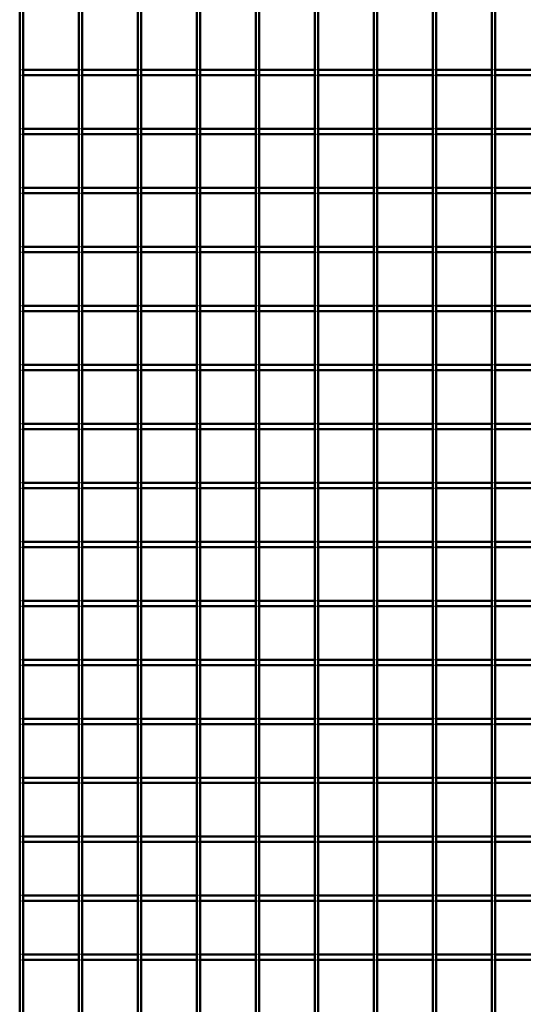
# Model space of a CAD drawing. Header units: millimetres. Extents: x -930 to 616, y -500 to 916.
# Tile 3 of 10: x -451 to -166, y -127 to 430. Entities that reach past the tile are written whole.
import ezdxf

# ---------------------------------------------------------------- set-up
doc = ezdxf.new("R2010")
doc.units = ezdxf.units.MM
doc.linetypes.add('Dashed', pattern=[2, 1, -1])
doc.layers.add('AM_0', color=7, linetype='Continuous', lineweight=50)
doc.layers.add('AM_9', color=6, linetype='Dashed', lineweight=25)

# ---------------------------------------------------------------- blocks, each defined once
blk = doc.blocks.new('5_LP330333P350110001100VERTICALC3_0_in_LPP33033311110010003500_4')
at = {"layer": 'AM_0'}
for p, q in [((-450.955, -497), (-450.955, 497)), ((-448.955, -497), (-448.955, 497))]:
    blk.add_line(p, q, dxfattribs=at)
blk = doc.blocks.new('6_LP330333P350110001100VERTICALC4_0_in_LPP33033311110010003500_4')
at = {"layer": 'AM_0'}
for p, q in [((-417.625, -497), (-417.625, 497)), ((-415.625, -497), (-415.625, 497))]:
    blk.add_line(p, q, dxfattribs=at)
blk = doc.blocks.new('7_LP330333P350110001100VERTICALC5_0_in_LPP33033311110010003500_4')
at = {"layer": 'AM_0'}
for p, q in [((-384.295, -497), (-384.295, 497)), ((-382.295, -497), (-382.295, 497))]:
    blk.add_line(p, q, dxfattribs=at)
blk = doc.blocks.new('8_LP330333P350110001100VERTICALC6_0_in_LPP33033311110010003500_4')
at = {"layer": 'AM_0'}
for p, q in [((-350.965, -497), (-350.965, 497)), ((-348.965, -497), (-348.965, 497))]:
    blk.add_line(p, q, dxfattribs=at)
blk = doc.blocks.new('9_LP330333P350110001100VERTICALC7_0_in_LPP33033311110010003500_4')
at = {"layer": 'AM_0'}
for p, q in [((-317.635, -497), (-317.635, 497)), ((-315.635, -497), (-315.635, 497))]:
    blk.add_line(p, q, dxfattribs=at)
blk = doc.blocks.new('10_LP330333P350110001100VERTICALC8_0_in_LPP33033311110010003500_4')
at = {"layer": 'AM_0'}
for p, q in [((-284.305, -497), (-284.305, 497)), ((-282.305, -497), (-282.305, 497))]:
    blk.add_line(p, q, dxfattribs=at)
blk = doc.blocks.new('11_LP330333P350110001100VERTICALC9_0_in_LPP33033311110010003500_4')
at = {"layer": 'AM_0'}
for p, q in [((-250.975, -497), (-250.975, 497)), ((-248.975, -497), (-248.975, 497))]:
    blk.add_line(p, q, dxfattribs=at)
blk = doc.blocks.new('12_mdtfee8tcwp4aj1ui6pcby5hm________0_in_LPP33033311110010003500_4')
at = {"layer": 'AM_0'}
for p, q in [((-217.645, -497), (-217.645, 497)), ((-215.645, -497), (-215.645, 497))]:
    blk.add_line(p, q, dxfattribs=at)
blk = doc.blocks.new('13_wg6cojubxpy1e3s82p82qddwh________0_in_LPP33033311110010003500_4')
at = {"layer": 'AM_0'}
for p, q in [((-184.315, -497), (-184.315, 497)), ((-182.315, -497), (-182.315, 497))]:
    blk.add_line(p, q, dxfattribs=at)
blk = doc.blocks.new('47_6xgo5b0p7tx74a3s879sp1ezl________0_in_LPP33033311110010003500_4')
at = {"layer": 'AM_0'}
for p, q in [((-417.625, -98.49), (-448.955, -98.49)), ((-448.955, -101.49), (-448.955, -98.49)), ((-417.625, -98.49), (-417.625, -101.49)), ((-415.625, -101.49), (-415.625, -98.49)), ((-384.295, -98.49), (-415.625, -98.49)), ((-384.295, -98.49), (-384.295, -101.49)), ((-350.965, -98.49), (-382.295, -98.49)), ((-382.295, -101.49), (-382.295, -98.49)), ((-350.965, -98.49), (-350.965, -101.49)), ((-348.965, -101.49), (-348.965, -98.49)), ((-317.635, -98.49), (-348.965, -98.49)), ((-317.635, -98.49), (-317.635, -101.49)), ((-284.305, -98.49), (-315.635, -98.49)), ((-315.635, -101.49), (-315.635, -98.49)), ((-284.305, -98.49), (-284.305, -101.49)), ((-282.305, -101.49), (-282.305, -98.49)), ((-250.975, -98.49), (-282.305, -98.49)), ((-250.975, -98.49), (-250.975, -101.49)), ((-217.645, -98.49), (-248.975, -98.49)), ((-248.975, -101.49), (-248.975, -98.49)), ((-217.645, -98.49), (-217.645, -101.49)), ((-215.645, -101.49), (-215.645, -98.49)), ((-184.315, -98.49), (-215.645, -98.49)), ((-184.315, -98.49), (-184.315, -101.49)), ((-150.985, -98.49), (-182.315, -98.49)), ((-182.315, -101.49), (-182.315, -98.49)), ((-417.625, -101.49), (-448.955, -101.49)), ((-384.295, -101.49), (-415.625, -101.49)), ((-350.965, -101.49), (-382.295, -101.49)), ((-317.635, -101.49), (-348.965, -101.49)), ((-284.305, -101.49), (-315.635, -101.49)), ((-250.975, -101.49), (-282.305, -101.49)), ((-217.645, -101.49), (-248.975, -101.49)), ((-184.315, -101.49), (-215.645, -101.49)), ((-150.985, -101.49), (-182.315, -101.49))]:
    blk.add_line(p, q, dxfattribs=at)
at = {"layer": 'AM_9'}
for p, q in [((-448.955, -98.49), (-450.955, -98.49)), ((-415.625, -98.49), (-417.625, -98.49)), ((-382.295, -98.49), (-384.295, -98.49)), ((-348.965, -98.49), (-350.965, -98.49)), ((-315.635, -98.49), (-317.635, -98.49)), ((-282.305, -98.49), (-284.305, -98.49)), ((-248.975, -98.49), (-250.975, -98.49)), ((-215.645, -98.49), (-217.645, -98.49)), ((-182.315, -98.49), (-184.315, -98.49)), ((-450.955, -101.49), (-448.955, -101.49)), ((-417.625, -101.49), (-415.625, -101.49)), ((-384.295, -101.49), (-382.295, -101.49)), ((-350.965, -101.49), (-348.965, -101.49)), ((-317.635, -101.49), (-315.635, -101.49)), ((-284.305, -101.49), (-282.305, -101.49)), ((-250.975, -101.49), (-248.975, -101.49)), ((-217.645, -101.49), (-215.645, -101.49)), ((-184.315, -101.49), (-182.315, -101.49))]:
    blk.add_line(p, q, dxfattribs=at)
blk = doc.blocks.new('48_4e93ptihljk69lw3g3w60a0gb________0_in_LPP33033311110010003500_4')
at = {"layer": 'AM_0'}
for p, q in [((-417.625, -65.16), (-448.955, -65.16)), ((-448.955, -68.16), (-448.955, -65.16)), ((-417.625, -65.16), (-417.625, -68.16)), ((-415.625, -68.16), (-415.625, -65.16)), ((-384.295, -65.16), (-415.625, -65.16)), ((-384.295, -65.16), (-384.295, -68.16)), ((-350.965, -65.16), (-382.295, -65.16)), ((-382.295, -68.16), (-382.295, -65.16)), ((-350.965, -65.16), (-350.965, -68.16)), ((-348.965, -68.16), (-348.965, -65.16)), ((-317.635, -65.16), (-348.965, -65.16)), ((-317.635, -65.16), (-317.635, -68.16)), ((-284.305, -65.16), (-315.635, -65.16)), ((-315.635, -68.16), (-315.635, -65.16)), ((-284.305, -65.16), (-284.305, -68.16)), ((-282.305, -68.16), (-282.305, -65.16)), ((-250.975, -65.16), (-282.305, -65.16)), ((-250.975, -65.16), (-250.975, -68.16)), ((-217.645, -65.16), (-248.975, -65.16)), ((-248.975, -68.16), (-248.975, -65.16)), ((-217.645, -65.16), (-217.645, -68.16)), ((-215.645, -68.16), (-215.645, -65.16)), ((-184.315, -65.16), (-215.645, -65.16)), ((-184.315, -65.16), (-184.315, -68.16)), ((-150.985, -65.16), (-182.315, -65.16)), ((-182.315, -68.16), (-182.315, -65.16)), ((-417.625, -68.16), (-448.955, -68.16)), ((-384.295, -68.16), (-415.625, -68.16)), ((-350.965, -68.16), (-382.295, -68.16)), ((-317.635, -68.16), (-348.965, -68.16)), ((-284.305, -68.16), (-315.635, -68.16)), ((-250.975, -68.16), (-282.305, -68.16)), ((-217.645, -68.16), (-248.975, -68.16)), ((-184.315, -68.16), (-215.645, -68.16)), ((-150.985, -68.16), (-182.315, -68.16))]:
    blk.add_line(p, q, dxfattribs=at)
at = {"layer": 'AM_9'}
for p, q in [((-448.955, -65.16), (-450.955, -65.16)), ((-415.625, -65.16), (-417.625, -65.16)), ((-382.295, -65.16), (-384.295, -65.16)), ((-348.965, -65.16), (-350.965, -65.16)), ((-315.635, -65.16), (-317.635, -65.16)), ((-282.305, -65.16), (-284.305, -65.16)), ((-248.975, -65.16), (-250.975, -65.16)), ((-215.645, -65.16), (-217.645, -65.16)), ((-182.315, -65.16), (-184.315, -65.16)), ((-450.955, -68.16), (-448.955, -68.16)), ((-417.625, -68.16), (-415.625, -68.16)), ((-384.295, -68.16), (-382.295, -68.16)), ((-350.965, -68.16), (-348.965, -68.16)), ((-317.635, -68.16), (-315.635, -68.16)), ((-284.305, -68.16), (-282.305, -68.16)), ((-250.975, -68.16), (-248.975, -68.16)), ((-217.645, -68.16), (-215.645, -68.16)), ((-184.315, -68.16), (-182.315, -68.16))]:
    blk.add_line(p, q, dxfattribs=at)
blk = doc.blocks.new('49_vfhm6v2y9k0a40ujb7hynr4hs________0_in_LPP33033311110010003500_4')
at = {"layer": 'AM_0'}
for p, q in [((-417.625, -31.83), (-448.955, -31.83)), ((-448.955, -34.83), (-448.955, -31.83)), ((-417.625, -31.83), (-417.625, -34.83)), ((-415.625, -34.83), (-415.625, -31.83)), ((-384.295, -31.83), (-415.625, -31.83)), ((-384.295, -31.83), (-384.295, -34.83)), ((-350.965, -31.83), (-382.295, -31.83)), ((-382.295, -34.83), (-382.295, -31.83)), ((-350.965, -31.83), (-350.965, -34.83)), ((-348.965, -34.83), (-348.965, -31.83)), ((-317.635, -31.83), (-348.965, -31.83)), ((-317.635, -31.83), (-317.635, -34.83)), ((-284.305, -31.83), (-315.635, -31.83)), ((-315.635, -34.83), (-315.635, -31.83)), ((-284.305, -31.83), (-284.305, -34.83)), ((-282.305, -34.83), (-282.305, -31.83)), ((-250.975, -31.83), (-282.305, -31.83)), ((-250.975, -31.83), (-250.975, -34.83)), ((-217.645, -31.83), (-248.975, -31.83)), ((-248.975, -34.83), (-248.975, -31.83)), ((-217.645, -31.83), (-217.645, -34.83)), ((-215.645, -34.83), (-215.645, -31.83)), ((-184.315, -31.83), (-215.645, -31.83)), ((-184.315, -31.83), (-184.315, -34.83)), ((-150.985, -31.83), (-182.315, -31.83)), ((-182.315, -34.83), (-182.315, -31.83)), ((-417.625, -34.83), (-448.955, -34.83)), ((-384.295, -34.83), (-415.625, -34.83)), ((-350.965, -34.83), (-382.295, -34.83)), ((-317.635, -34.83), (-348.965, -34.83)), ((-284.305, -34.83), (-315.635, -34.83)), ((-250.975, -34.83), (-282.305, -34.83)), ((-217.645, -34.83), (-248.975, -34.83)), ((-184.315, -34.83), (-215.645, -34.83)), ((-150.985, -34.83), (-182.315, -34.83))]:
    blk.add_line(p, q, dxfattribs=at)
at = {"layer": 'AM_9'}
for p, q in [((-448.955, -31.83), (-450.955, -31.83)), ((-415.625, -31.83), (-417.625, -31.83)), ((-382.295, -31.83), (-384.295, -31.83)), ((-348.965, -31.83), (-350.965, -31.83)), ((-315.635, -31.83), (-317.635, -31.83)), ((-282.305, -31.83), (-284.305, -31.83)), ((-248.975, -31.83), (-250.975, -31.83)), ((-215.645, -31.83), (-217.645, -31.83)), ((-182.315, -31.83), (-184.315, -31.83)), ((-450.955, -34.83), (-448.955, -34.83)), ((-417.625, -34.83), (-415.625, -34.83)), ((-384.295, -34.83), (-382.295, -34.83)), ((-350.965, -34.83), (-348.965, -34.83)), ((-317.635, -34.83), (-315.635, -34.83)), ((-284.305, -34.83), (-282.305, -34.83)), ((-250.975, -34.83), (-248.975, -34.83)), ((-217.645, -34.83), (-215.645, -34.83)), ((-184.315, -34.83), (-182.315, -34.83))]:
    blk.add_line(p, q, dxfattribs=at)
blk = doc.blocks.new('50_8hp6o4kal71lfk7ve8o0g85mi________0_in_LPP33033311110010003500_4')
at = {"layer": 'AM_0'}
for p, q in [((-417.625, 1.5), (-448.955, 1.5)), ((-448.955, -1.5), (-448.955, 1.5)), ((-417.625, 1.5), (-417.625, -1.5)), ((-415.625, -1.5), (-415.625, 1.5)), ((-384.295, 1.5), (-415.625, 1.5)), ((-384.295, 1.5), (-384.295, -1.5)), ((-350.965, 1.5), (-382.295, 1.5)), ((-382.295, -1.5), (-382.295, 1.5)), ((-350.965, 1.5), (-350.965, -1.5)), ((-348.965, -1.5), (-348.965, 1.5)), ((-317.635, 1.5), (-348.965, 1.5)), ((-317.635, 1.5), (-317.635, -1.5)), ((-284.305, 1.5), (-315.635, 1.5)), ((-315.635, -1.5), (-315.635, 1.5)), ((-284.305, 1.5), (-284.305, -1.5)), ((-282.305, -1.5), (-282.305, 1.5)), ((-250.975, 1.5), (-282.305, 1.5)), ((-250.975, 1.5), (-250.975, -1.5)), ((-217.645, 1.5), (-248.975, 1.5)), ((-248.975, -1.5), (-248.975, 1.5)), ((-217.645, 1.5), (-217.645, -1.5)), ((-215.645, -1.5), (-215.645, 1.5)), ((-184.315, 1.5), (-215.645, 1.5)), ((-184.315, 1.5), (-184.315, -1.5)), ((-150.985, 1.5), (-182.315, 1.5)), ((-182.315, -1.5), (-182.315, 1.5)), ((-417.625, -1.5), (-448.955, -1.5)), ((-384.295, -1.5), (-415.625, -1.5)), ((-350.965, -1.5), (-382.295, -1.5)), ((-317.635, -1.5), (-348.965, -1.5)), ((-284.305, -1.5), (-315.635, -1.5)), ((-250.975, -1.5), (-282.305, -1.5)), ((-217.645, -1.5), (-248.975, -1.5)), ((-184.315, -1.5), (-215.645, -1.5)), ((-150.985, -1.5), (-182.315, -1.5))]:
    blk.add_line(p, q, dxfattribs=at)
at = {"layer": 'AM_9'}
for p, q in [((-448.955, 1.5), (-450.955, 1.5)), ((-415.625, 1.5), (-417.625, 1.5)), ((-382.295, 1.5), (-384.295, 1.5)), ((-348.965, 1.5), (-350.965, 1.5)), ((-315.635, 1.5), (-317.635, 1.5)), ((-282.305, 1.5), (-284.305, 1.5)), ((-248.975, 1.5), (-250.975, 1.5)), ((-215.645, 1.5), (-217.645, 1.5)), ((-182.315, 1.5), (-184.315, 1.5)), ((-450.955, -1.5), (-448.955, -1.5)), ((-417.625, -1.5), (-415.625, -1.5)), ((-384.295, -1.5), (-382.295, -1.5)), ((-350.965, -1.5), (-348.965, -1.5)), ((-317.635, -1.5), (-315.635, -1.5)), ((-284.305, -1.5), (-282.305, -1.5)), ((-250.975, -1.5), (-248.975, -1.5)), ((-217.645, -1.5), (-215.645, -1.5)), ((-184.315, -1.5), (-182.315, -1.5))]:
    blk.add_line(p, q, dxfattribs=at)
blk = doc.blocks.new('51_22e5tkk4z2kg62iliwzc3knho________0_in_LPP33033311110010003500_4')
at = {"layer": 'AM_0'}
for p, q in [((-417.625, 34.83), (-448.955, 34.83)), ((-448.955, 31.83), (-448.955, 34.83)), ((-417.625, 34.83), (-417.625, 31.83)), ((-415.625, 31.83), (-415.625, 34.83)), ((-384.295, 34.83), (-415.625, 34.83)), ((-384.295, 34.83), (-384.295, 31.83)), ((-350.965, 34.83), (-382.295, 34.83)), ((-382.295, 31.83), (-382.295, 34.83)), ((-350.965, 34.83), (-350.965, 31.83)), ((-348.965, 31.83), (-348.965, 34.83)), ((-317.635, 34.83), (-348.965, 34.83)), ((-317.635, 34.83), (-317.635, 31.83)), ((-284.305, 34.83), (-315.635, 34.83)), ((-315.635, 31.83), (-315.635, 34.83)), ((-284.305, 34.83), (-284.305, 31.83)), ((-282.305, 31.83), (-282.305, 34.83)), ((-250.975, 34.83), (-282.305, 34.83)), ((-250.975, 34.83), (-250.975, 31.83)), ((-217.645, 34.83), (-248.975, 34.83)), ((-248.975, 31.83), (-248.975, 34.83)), ((-217.645, 34.83), (-217.645, 31.83)), ((-215.645, 31.83), (-215.645, 34.83)), ((-184.315, 34.83), (-215.645, 34.83)), ((-184.315, 34.83), (-184.315, 31.83)), ((-150.985, 34.83), (-182.315, 34.83)), ((-182.315, 31.83), (-182.315, 34.83)), ((-417.625, 31.83), (-448.955, 31.83)), ((-384.295, 31.83), (-415.625, 31.83)), ((-350.965, 31.83), (-382.295, 31.83)), ((-317.635, 31.83), (-348.965, 31.83)), ((-284.305, 31.83), (-315.635, 31.83)), ((-250.975, 31.83), (-282.305, 31.83)), ((-217.645, 31.83), (-248.975, 31.83)), ((-184.315, 31.83), (-215.645, 31.83)), ((-150.985, 31.83), (-182.315, 31.83))]:
    blk.add_line(p, q, dxfattribs=at)
at = {"layer": 'AM_9'}
for p, q in [((-448.955, 34.83), (-450.955, 34.83)), ((-415.625, 34.83), (-417.625, 34.83)), ((-382.295, 34.83), (-384.295, 34.83)), ((-348.965, 34.83), (-350.965, 34.83)), ((-315.635, 34.83), (-317.635, 34.83)), ((-282.305, 34.83), (-284.305, 34.83)), ((-248.975, 34.83), (-250.975, 34.83)), ((-215.645, 34.83), (-217.645, 34.83)), ((-182.315, 34.83), (-184.315, 34.83)), ((-450.955, 31.83), (-448.955, 31.83)), ((-417.625, 31.83), (-415.625, 31.83)), ((-384.295, 31.83), (-382.295, 31.83)), ((-350.965, 31.83), (-348.965, 31.83)), ((-317.635, 31.83), (-315.635, 31.83)), ((-284.305, 31.83), (-282.305, 31.83)), ((-250.975, 31.83), (-248.975, 31.83)), ((-217.645, 31.83), (-215.645, 31.83)), ((-184.315, 31.83), (-182.315, 31.83))]:
    blk.add_line(p, q, dxfattribs=at)
blk = doc.blocks.new('52_nlhdxnj6bnn3u65igoxotpdpl________0_in_LPP33033311110010003500_4')
at = {"layer": 'AM_0'}
for p, q in [((-417.625, 68.16), (-448.955, 68.16)), ((-448.955, 65.16), (-448.955, 68.16)), ((-417.625, 68.16), (-417.625, 65.16)), ((-415.625, 65.16), (-415.625, 68.16)), ((-384.295, 68.16), (-415.625, 68.16)), ((-384.295, 68.16), (-384.295, 65.16)), ((-350.965, 68.16), (-382.295, 68.16)), ((-382.295, 65.16), (-382.295, 68.16)), ((-350.965, 68.16), (-350.965, 65.16)), ((-348.965, 65.16), (-348.965, 68.16)), ((-317.635, 68.16), (-348.965, 68.16)), ((-317.635, 68.16), (-317.635, 65.16)), ((-284.305, 68.16), (-315.635, 68.16)), ((-315.635, 65.16), (-315.635, 68.16)), ((-284.305, 68.16), (-284.305, 65.16)), ((-282.305, 65.16), (-282.305, 68.16)), ((-250.975, 68.16), (-282.305, 68.16)), ((-250.975, 68.16), (-250.975, 65.16)), ((-217.645, 68.16), (-248.975, 68.16)), ((-248.975, 65.16), (-248.975, 68.16)), ((-217.645, 68.16), (-217.645, 65.16)), ((-215.645, 65.16), (-215.645, 68.16)), ((-184.315, 68.16), (-215.645, 68.16)), ((-184.315, 68.16), (-184.315, 65.16)), ((-150.985, 68.16), (-182.315, 68.16)), ((-182.315, 65.16), (-182.315, 68.16)), ((-417.625, 65.16), (-448.955, 65.16)), ((-384.295, 65.16), (-415.625, 65.16)), ((-350.965, 65.16), (-382.295, 65.16)), ((-317.635, 65.16), (-348.965, 65.16)), ((-284.305, 65.16), (-315.635, 65.16)), ((-250.975, 65.16), (-282.305, 65.16)), ((-217.645, 65.16), (-248.975, 65.16)), ((-184.315, 65.16), (-215.645, 65.16)), ((-150.985, 65.16), (-182.315, 65.16))]:
    blk.add_line(p, q, dxfattribs=at)
at = {"layer": 'AM_9'}
for p, q in [((-448.955, 68.16), (-450.955, 68.16)), ((-415.625, 68.16), (-417.625, 68.16)), ((-382.295, 68.16), (-384.295, 68.16)), ((-348.965, 68.16), (-350.965, 68.16)), ((-315.635, 68.16), (-317.635, 68.16)), ((-282.305, 68.16), (-284.305, 68.16)), ((-248.975, 68.16), (-250.975, 68.16)), ((-215.645, 68.16), (-217.645, 68.16)), ((-182.315, 68.16), (-184.315, 68.16)), ((-450.955, 65.16), (-448.955, 65.16)), ((-417.625, 65.16), (-415.625, 65.16)), ((-384.295, 65.16), (-382.295, 65.16)), ((-350.965, 65.16), (-348.965, 65.16)), ((-317.635, 65.16), (-315.635, 65.16)), ((-284.305, 65.16), (-282.305, 65.16)), ((-250.975, 65.16), (-248.975, 65.16)), ((-217.645, 65.16), (-215.645, 65.16)), ((-184.315, 65.16), (-182.315, 65.16))]:
    blk.add_line(p, q, dxfattribs=at)
blk = doc.blocks.new('53_lo8lh3rn4nnojfplqoyyijhfa________0_in_LPP33033311110010003500_4')
at = {"layer": 'AM_0'}
for p, q in [((-417.625, 101.49), (-448.955, 101.49)), ((-448.955, 98.49), (-448.955, 101.49)), ((-417.625, 101.49), (-417.625, 98.49)), ((-415.625, 98.49), (-415.625, 101.49)), ((-384.295, 101.49), (-415.625, 101.49)), ((-384.295, 101.49), (-384.295, 98.49)), ((-350.965, 101.49), (-382.295, 101.49)), ((-382.295, 98.49), (-382.295, 101.49)), ((-350.965, 101.49), (-350.965, 98.49)), ((-348.965, 98.49), (-348.965, 101.49)), ((-317.635, 101.49), (-348.965, 101.49)), ((-317.635, 101.49), (-317.635, 98.49)), ((-284.305, 101.49), (-315.635, 101.49)), ((-315.635, 98.49), (-315.635, 101.49)), ((-284.305, 101.49), (-284.305, 98.49)), ((-282.305, 98.49), (-282.305, 101.49)), ((-250.975, 101.49), (-282.305, 101.49)), ((-250.975, 101.49), (-250.975, 98.49)), ((-217.645, 101.49), (-248.975, 101.49)), ((-248.975, 98.49), (-248.975, 101.49)), ((-217.645, 101.49), (-217.645, 98.49)), ((-215.645, 98.49), (-215.645, 101.49)), ((-184.315, 101.49), (-215.645, 101.49)), ((-184.315, 101.49), (-184.315, 98.49)), ((-150.985, 101.49), (-182.315, 101.49)), ((-182.315, 98.49), (-182.315, 101.49)), ((-417.625, 98.49), (-448.955, 98.49)), ((-384.295, 98.49), (-415.625, 98.49)), ((-350.965, 98.49), (-382.295, 98.49)), ((-317.635, 98.49), (-348.965, 98.49)), ((-284.305, 98.49), (-315.635, 98.49)), ((-250.975, 98.49), (-282.305, 98.49)), ((-217.645, 98.49), (-248.975, 98.49)), ((-184.315, 98.49), (-215.645, 98.49)), ((-150.985, 98.49), (-182.315, 98.49))]:
    blk.add_line(p, q, dxfattribs=at)
at = {"layer": 'AM_9'}
for p, q in [((-448.955, 101.49), (-450.955, 101.49)), ((-415.625, 101.49), (-417.625, 101.49)), ((-382.295, 101.49), (-384.295, 101.49)), ((-348.965, 101.49), (-350.965, 101.49)), ((-315.635, 101.49), (-317.635, 101.49)), ((-282.305, 101.49), (-284.305, 101.49)), ((-248.975, 101.49), (-250.975, 101.49)), ((-215.645, 101.49), (-217.645, 101.49)), ((-182.315, 101.49), (-184.315, 101.49)), ((-450.955, 98.49), (-448.955, 98.49)), ((-417.625, 98.49), (-415.625, 98.49)), ((-384.295, 98.49), (-382.295, 98.49)), ((-350.965, 98.49), (-348.965, 98.49)), ((-317.635, 98.49), (-315.635, 98.49)), ((-284.305, 98.49), (-282.305, 98.49)), ((-250.975, 98.49), (-248.975, 98.49)), ((-217.645, 98.49), (-215.645, 98.49)), ((-184.315, 98.49), (-182.315, 98.49))]:
    blk.add_line(p, q, dxfattribs=at)
blk = doc.blocks.new('54_twsivicplaxdgxkpys3o8xipr________0_in_LPP33033311110010003500_4')
at = {"layer": 'AM_0'}
for p, q in [((-417.625, 134.82), (-448.955, 134.82)), ((-448.955, 131.82), (-448.955, 134.82)), ((-417.625, 134.82), (-417.625, 131.82)), ((-415.625, 131.82), (-415.625, 134.82)), ((-384.295, 134.82), (-415.625, 134.82)), ((-384.295, 134.82), (-384.295, 131.82)), ((-350.965, 134.82), (-382.295, 134.82)), ((-382.295, 131.82), (-382.295, 134.82)), ((-350.965, 134.82), (-350.965, 131.82)), ((-348.965, 131.82), (-348.965, 134.82)), ((-317.635, 134.82), (-348.965, 134.82)), ((-317.635, 134.82), (-317.635, 131.82)), ((-284.305, 134.82), (-315.635, 134.82)), ((-315.635, 131.82), (-315.635, 134.82)), ((-284.305, 134.82), (-284.305, 131.82)), ((-282.305, 131.82), (-282.305, 134.82)), ((-250.975, 134.82), (-282.305, 134.82)), ((-250.975, 134.82), (-250.975, 131.82)), ((-217.645, 134.82), (-248.975, 134.82)), ((-248.975, 131.82), (-248.975, 134.82)), ((-217.645, 134.82), (-217.645, 131.82)), ((-215.645, 131.82), (-215.645, 134.82)), ((-184.315, 134.82), (-215.645, 134.82)), ((-184.315, 134.82), (-184.315, 131.82)), ((-150.985, 134.82), (-182.315, 134.82)), ((-182.315, 131.82), (-182.315, 134.82)), ((-417.625, 131.82), (-448.955, 131.82)), ((-384.295, 131.82), (-415.625, 131.82)), ((-350.965, 131.82), (-382.295, 131.82)), ((-317.635, 131.82), (-348.965, 131.82)), ((-284.305, 131.82), (-315.635, 131.82)), ((-250.975, 131.82), (-282.305, 131.82)), ((-217.645, 131.82), (-248.975, 131.82)), ((-184.315, 131.82), (-215.645, 131.82)), ((-150.985, 131.82), (-182.315, 131.82))]:
    blk.add_line(p, q, dxfattribs=at)
at = {"layer": 'AM_9'}
for p, q in [((-448.955, 134.82), (-450.955, 134.82)), ((-415.625, 134.82), (-417.625, 134.82)), ((-382.295, 134.82), (-384.295, 134.82)), ((-348.965, 134.82), (-350.965, 134.82)), ((-315.635, 134.82), (-317.635, 134.82)), ((-282.305, 134.82), (-284.305, 134.82)), ((-248.975, 134.82), (-250.975, 134.82)), ((-215.645, 134.82), (-217.645, 134.82)), ((-182.315, 134.82), (-184.315, 134.82)), ((-450.955, 131.82), (-448.955, 131.82)), ((-417.625, 131.82), (-415.625, 131.82)), ((-384.295, 131.82), (-382.295, 131.82)), ((-350.965, 131.82), (-348.965, 131.82)), ((-317.635, 131.82), (-315.635, 131.82)), ((-284.305, 131.82), (-282.305, 131.82)), ((-250.975, 131.82), (-248.975, 131.82)), ((-217.645, 131.82), (-215.645, 131.82)), ((-184.315, 131.82), (-182.315, 131.82))]:
    blk.add_line(p, q, dxfattribs=at)
blk = doc.blocks.new('55_7qgfhz1uuv3ygytu0xv0vb3tp________0_in_LPP33033311110010003500_4')
at = {"layer": 'AM_0'}
for p, q in [((-417.625, 168.15), (-448.955, 168.15)), ((-448.955, 165.15), (-448.955, 168.15)), ((-417.625, 168.15), (-417.625, 165.15)), ((-415.625, 165.15), (-415.625, 168.15)), ((-384.295, 168.15), (-415.625, 168.15)), ((-384.295, 168.15), (-384.295, 165.15)), ((-350.965, 168.15), (-382.295, 168.15)), ((-382.295, 165.15), (-382.295, 168.15)), ((-350.965, 168.15), (-350.965, 165.15)), ((-348.965, 165.15), (-348.965, 168.15)), ((-317.635, 168.15), (-348.965, 168.15)), ((-317.635, 168.15), (-317.635, 165.15)), ((-284.305, 168.15), (-315.635, 168.15)), ((-315.635, 165.15), (-315.635, 168.15)), ((-284.305, 168.15), (-284.305, 165.15)), ((-282.305, 165.15), (-282.305, 168.15)), ((-250.975, 168.15), (-282.305, 168.15)), ((-250.975, 168.15), (-250.975, 165.15)), ((-217.645, 168.15), (-248.975, 168.15)), ((-248.975, 165.15), (-248.975, 168.15)), ((-217.645, 168.15), (-217.645, 165.15)), ((-215.645, 165.15), (-215.645, 168.15)), ((-184.315, 168.15), (-215.645, 168.15)), ((-184.315, 168.15), (-184.315, 165.15)), ((-150.985, 168.15), (-182.315, 168.15)), ((-182.315, 165.15), (-182.315, 168.15)), ((-417.625, 165.15), (-448.955, 165.15)), ((-384.295, 165.15), (-415.625, 165.15)), ((-350.965, 165.15), (-382.295, 165.15)), ((-317.635, 165.15), (-348.965, 165.15)), ((-284.305, 165.15), (-315.635, 165.15)), ((-250.975, 165.15), (-282.305, 165.15)), ((-217.645, 165.15), (-248.975, 165.15)), ((-184.315, 165.15), (-215.645, 165.15)), ((-150.985, 165.15), (-182.315, 165.15))]:
    blk.add_line(p, q, dxfattribs=at)
at = {"layer": 'AM_9'}
for p, q in [((-448.955, 168.15), (-450.955, 168.15)), ((-415.625, 168.15), (-417.625, 168.15)), ((-382.295, 168.15), (-384.295, 168.15)), ((-348.965, 168.15), (-350.965, 168.15)), ((-315.635, 168.15), (-317.635, 168.15)), ((-282.305, 168.15), (-284.305, 168.15)), ((-248.975, 168.15), (-250.975, 168.15)), ((-215.645, 168.15), (-217.645, 168.15)), ((-182.315, 168.15), (-184.315, 168.15)), ((-450.955, 165.15), (-448.955, 165.15)), ((-417.625, 165.15), (-415.625, 165.15)), ((-384.295, 165.15), (-382.295, 165.15)), ((-350.965, 165.15), (-348.965, 165.15)), ((-317.635, 165.15), (-315.635, 165.15)), ((-284.305, 165.15), (-282.305, 165.15)), ((-250.975, 165.15), (-248.975, 165.15)), ((-217.645, 165.15), (-215.645, 165.15)), ((-184.315, 165.15), (-182.315, 165.15))]:
    blk.add_line(p, q, dxfattribs=at)
blk = doc.blocks.new('56_kr4led2z0jx2zhh5x8ou6lill________0_in_LPP33033311110010003500_4')
at = {"layer": 'AM_0'}
for p, q in [((-417.625, 201.48), (-448.955, 201.48)), ((-448.955, 198.48), (-448.955, 201.48)), ((-417.625, 201.48), (-417.625, 198.48)), ((-415.625, 198.48), (-415.625, 201.48)), ((-384.295, 201.48), (-415.625, 201.48)), ((-384.295, 201.48), (-384.295, 198.48)), ((-350.965, 201.48), (-382.295, 201.48)), ((-382.295, 198.48), (-382.295, 201.48)), ((-350.965, 201.48), (-350.965, 198.48)), ((-348.965, 198.48), (-348.965, 201.48)), ((-317.635, 201.48), (-348.965, 201.48)), ((-317.635, 201.48), (-317.635, 198.48)), ((-284.305, 201.48), (-315.635, 201.48)), ((-315.635, 198.48), (-315.635, 201.48)), ((-284.305, 201.48), (-284.305, 198.48)), ((-282.305, 198.48), (-282.305, 201.48)), ((-250.975, 201.48), (-282.305, 201.48)), ((-250.975, 201.48), (-250.975, 198.48)), ((-217.645, 201.48), (-248.975, 201.48)), ((-248.975, 198.48), (-248.975, 201.48)), ((-217.645, 201.48), (-217.645, 198.48)), ((-215.645, 198.48), (-215.645, 201.48)), ((-184.315, 201.48), (-215.645, 201.48)), ((-184.315, 201.48), (-184.315, 198.48)), ((-150.985, 201.48), (-182.315, 201.48)), ((-182.315, 198.48), (-182.315, 201.48)), ((-417.625, 198.48), (-448.955, 198.48)), ((-384.295, 198.48), (-415.625, 198.48)), ((-350.965, 198.48), (-382.295, 198.48)), ((-317.635, 198.48), (-348.965, 198.48)), ((-284.305, 198.48), (-315.635, 198.48)), ((-250.975, 198.48), (-282.305, 198.48)), ((-217.645, 198.48), (-248.975, 198.48)), ((-184.315, 198.48), (-215.645, 198.48)), ((-150.985, 198.48), (-182.315, 198.48))]:
    blk.add_line(p, q, dxfattribs=at)
at = {"layer": 'AM_9'}
for p, q in [((-448.955, 201.48), (-450.955, 201.48)), ((-415.625, 201.48), (-417.625, 201.48)), ((-382.295, 201.48), (-384.295, 201.48)), ((-348.965, 201.48), (-350.965, 201.48)), ((-315.635, 201.48), (-317.635, 201.48)), ((-282.305, 201.48), (-284.305, 201.48)), ((-248.975, 201.48), (-250.975, 201.48)), ((-215.645, 201.48), (-217.645, 201.48)), ((-182.315, 201.48), (-184.315, 201.48)), ((-450.955, 198.48), (-448.955, 198.48)), ((-417.625, 198.48), (-415.625, 198.48)), ((-384.295, 198.48), (-382.295, 198.48)), ((-350.965, 198.48), (-348.965, 198.48)), ((-317.635, 198.48), (-315.635, 198.48)), ((-284.305, 198.48), (-282.305, 198.48)), ((-250.975, 198.48), (-248.975, 198.48)), ((-217.645, 198.48), (-215.645, 198.48)), ((-184.315, 198.48), (-182.315, 198.48))]:
    blk.add_line(p, q, dxfattribs=at)
blk = doc.blocks.new('57_y8j3nowhufugfp9n9cefw2hfu________0_in_LPP33033311110010003500_4')
at = {"layer": 'AM_0'}
for p, q in [((-417.625, 234.81), (-448.955, 234.81)), ((-448.955, 231.81), (-448.955, 234.81)), ((-417.625, 234.81), (-417.625, 231.81)), ((-415.625, 231.81), (-415.625, 234.81)), ((-384.295, 234.81), (-415.625, 234.81)), ((-384.295, 234.81), (-384.295, 231.81)), ((-350.965, 234.81), (-382.295, 234.81)), ((-382.295, 231.81), (-382.295, 234.81)), ((-350.965, 234.81), (-350.965, 231.81)), ((-348.965, 231.81), (-348.965, 234.81)), ((-317.635, 234.81), (-348.965, 234.81)), ((-317.635, 234.81), (-317.635, 231.81)), ((-284.305, 234.81), (-315.635, 234.81)), ((-315.635, 231.81), (-315.635, 234.81)), ((-284.305, 234.81), (-284.305, 231.81)), ((-282.305, 231.81), (-282.305, 234.81)), ((-250.975, 234.81), (-282.305, 234.81)), ((-250.975, 234.81), (-250.975, 231.81)), ((-217.645, 234.81), (-248.975, 234.81)), ((-248.975, 231.81), (-248.975, 234.81)), ((-217.645, 234.81), (-217.645, 231.81)), ((-215.645, 231.81), (-215.645, 234.81)), ((-184.315, 234.81), (-215.645, 234.81)), ((-184.315, 234.81), (-184.315, 231.81)), ((-150.985, 234.81), (-182.315, 234.81)), ((-182.315, 231.81), (-182.315, 234.81)), ((-417.625, 231.81), (-448.955, 231.81)), ((-384.295, 231.81), (-415.625, 231.81)), ((-350.965, 231.81), (-382.295, 231.81)), ((-317.635, 231.81), (-348.965, 231.81)), ((-284.305, 231.81), (-315.635, 231.81)), ((-250.975, 231.81), (-282.305, 231.81)), ((-217.645, 231.81), (-248.975, 231.81)), ((-184.315, 231.81), (-215.645, 231.81)), ((-150.985, 231.81), (-182.315, 231.81))]:
    blk.add_line(p, q, dxfattribs=at)
at = {"layer": 'AM_9'}
for p, q in [((-448.955, 234.81), (-450.955, 234.81)), ((-415.625, 234.81), (-417.625, 234.81)), ((-382.295, 234.81), (-384.295, 234.81)), ((-348.965, 234.81), (-350.965, 234.81)), ((-315.635, 234.81), (-317.635, 234.81)), ((-282.305, 234.81), (-284.305, 234.81)), ((-248.975, 234.81), (-250.975, 234.81)), ((-215.645, 234.81), (-217.645, 234.81)), ((-182.315, 234.81), (-184.315, 234.81)), ((-450.955, 231.81), (-448.955, 231.81)), ((-417.625, 231.81), (-415.625, 231.81)), ((-384.295, 231.81), (-382.295, 231.81)), ((-350.965, 231.81), (-348.965, 231.81)), ((-317.635, 231.81), (-315.635, 231.81)), ((-284.305, 231.81), (-282.305, 231.81)), ((-250.975, 231.81), (-248.975, 231.81)), ((-217.645, 231.81), (-215.645, 231.81)), ((-184.315, 231.81), (-182.315, 231.81))]:
    blk.add_line(p, q, dxfattribs=at)
blk = doc.blocks.new('58_y14ndacq1tma21vgt3a70p1dt________0_in_LPP33033311110010003500_4')
at = {"layer": 'AM_0'}
for p, q in [((-417.625, 268.14), (-448.955, 268.14)), ((-448.955, 265.14), (-448.955, 268.14)), ((-417.625, 268.14), (-417.625, 265.14)), ((-415.625, 265.14), (-415.625, 268.14)), ((-384.295, 268.14), (-415.625, 268.14)), ((-384.295, 268.14), (-384.295, 265.14)), ((-350.965, 268.14), (-382.295, 268.14)), ((-382.295, 265.14), (-382.295, 268.14)), ((-350.965, 268.14), (-350.965, 265.14)), ((-348.965, 265.14), (-348.965, 268.14)), ((-317.635, 268.14), (-348.965, 268.14)), ((-317.635, 268.14), (-317.635, 265.14)), ((-284.305, 268.14), (-315.635, 268.14)), ((-315.635, 265.14), (-315.635, 268.14)), ((-284.305, 268.14), (-284.305, 265.14)), ((-282.305, 265.14), (-282.305, 268.14)), ((-250.975, 268.14), (-282.305, 268.14)), ((-250.975, 268.14), (-250.975, 265.14)), ((-217.645, 268.14), (-248.975, 268.14)), ((-248.975, 265.14), (-248.975, 268.14)), ((-217.645, 268.14), (-217.645, 265.14)), ((-215.645, 265.14), (-215.645, 268.14)), ((-184.315, 268.14), (-215.645, 268.14)), ((-184.315, 268.14), (-184.315, 265.14)), ((-150.985, 268.14), (-182.315, 268.14)), ((-182.315, 265.14), (-182.315, 268.14)), ((-417.625, 265.14), (-448.955, 265.14)), ((-384.295, 265.14), (-415.625, 265.14)), ((-350.965, 265.14), (-382.295, 265.14)), ((-317.635, 265.14), (-348.965, 265.14)), ((-284.305, 265.14), (-315.635, 265.14)), ((-250.975, 265.14), (-282.305, 265.14)), ((-217.645, 265.14), (-248.975, 265.14)), ((-184.315, 265.14), (-215.645, 265.14)), ((-150.985, 265.14), (-182.315, 265.14))]:
    blk.add_line(p, q, dxfattribs=at)
at = {"layer": 'AM_9'}
for p, q in [((-448.955, 268.14), (-450.955, 268.14)), ((-415.625, 268.14), (-417.625, 268.14)), ((-382.295, 268.14), (-384.295, 268.14)), ((-348.965, 268.14), (-350.965, 268.14)), ((-315.635, 268.14), (-317.635, 268.14)), ((-282.305, 268.14), (-284.305, 268.14)), ((-248.975, 268.14), (-250.975, 268.14)), ((-215.645, 268.14), (-217.645, 268.14)), ((-182.315, 268.14), (-184.315, 268.14)), ((-450.955, 265.14), (-448.955, 265.14)), ((-417.625, 265.14), (-415.625, 265.14)), ((-384.295, 265.14), (-382.295, 265.14)), ((-350.965, 265.14), (-348.965, 265.14)), ((-317.635, 265.14), (-315.635, 265.14)), ((-284.305, 265.14), (-282.305, 265.14)), ((-250.975, 265.14), (-248.975, 265.14)), ((-217.645, 265.14), (-215.645, 265.14)), ((-184.315, 265.14), (-182.315, 265.14))]:
    blk.add_line(p, q, dxfattribs=at)
blk = doc.blocks.new('59_55grtrwbe9hgogzufnulr369i________0_in_LPP33033311110010003500_4')
at = {"layer": 'AM_0'}
for p, q in [((-417.625, 301.47), (-448.955, 301.47)), ((-448.955, 298.47), (-448.955, 301.47)), ((-417.625, 301.47), (-417.625, 298.47)), ((-415.625, 298.47), (-415.625, 301.47)), ((-384.295, 301.47), (-415.625, 301.47)), ((-384.295, 301.47), (-384.295, 298.47)), ((-350.965, 301.47), (-382.295, 301.47)), ((-382.295, 298.47), (-382.295, 301.47)), ((-350.965, 301.47), (-350.965, 298.47)), ((-348.965, 298.47), (-348.965, 301.47)), ((-317.635, 301.47), (-348.965, 301.47)), ((-317.635, 301.47), (-317.635, 298.47)), ((-284.305, 301.47), (-315.635, 301.47)), ((-315.635, 298.47), (-315.635, 301.47)), ((-284.305, 301.47), (-284.305, 298.47)), ((-282.305, 298.47), (-282.305, 301.47)), ((-250.975, 301.47), (-282.305, 301.47)), ((-250.975, 301.47), (-250.975, 298.47)), ((-217.645, 301.47), (-248.975, 301.47)), ((-248.975, 298.47), (-248.975, 301.47)), ((-217.645, 301.47), (-217.645, 298.47)), ((-215.645, 298.47), (-215.645, 301.47)), ((-184.315, 301.47), (-215.645, 301.47)), ((-184.315, 301.47), (-184.315, 298.47)), ((-150.985, 301.47), (-182.315, 301.47)), ((-182.315, 298.47), (-182.315, 301.47)), ((-417.625, 298.47), (-448.955, 298.47)), ((-384.295, 298.47), (-415.625, 298.47)), ((-350.965, 298.47), (-382.295, 298.47)), ((-317.635, 298.47), (-348.965, 298.47)), ((-284.305, 298.47), (-315.635, 298.47)), ((-250.975, 298.47), (-282.305, 298.47)), ((-217.645, 298.47), (-248.975, 298.47)), ((-184.315, 298.47), (-215.645, 298.47)), ((-150.985, 298.47), (-182.315, 298.47))]:
    blk.add_line(p, q, dxfattribs=at)
at = {"layer": 'AM_9'}
for p, q in [((-448.955, 301.47), (-450.955, 301.47)), ((-415.625, 301.47), (-417.625, 301.47)), ((-382.295, 301.47), (-384.295, 301.47)), ((-348.965, 301.47), (-350.965, 301.47)), ((-315.635, 301.47), (-317.635, 301.47)), ((-282.305, 301.47), (-284.305, 301.47)), ((-248.975, 301.47), (-250.975, 301.47)), ((-215.645, 301.47), (-217.645, 301.47)), ((-182.315, 301.47), (-184.315, 301.47)), ((-450.955, 298.47), (-448.955, 298.47)), ((-417.625, 298.47), (-415.625, 298.47)), ((-384.295, 298.47), (-382.295, 298.47)), ((-350.965, 298.47), (-348.965, 298.47)), ((-317.635, 298.47), (-315.635, 298.47)), ((-284.305, 298.47), (-282.305, 298.47)), ((-250.975, 298.47), (-248.975, 298.47)), ((-217.645, 298.47), (-215.645, 298.47)), ((-184.315, 298.47), (-182.315, 298.47))]:
    blk.add_line(p, q, dxfattribs=at)
blk = doc.blocks.new('60_8u63rrafarj14rah3nhd1cozi________0_in_LPP33033311110010003500_4')
at = {"layer": 'AM_0'}
for p, q in [((-417.625, 334.8), (-448.955, 334.8)), ((-448.955, 331.8), (-448.955, 334.8)), ((-417.625, 334.8), (-417.625, 331.8)), ((-415.625, 331.8), (-415.625, 334.8)), ((-384.295, 334.8), (-415.625, 334.8)), ((-384.295, 334.8), (-384.295, 331.8)), ((-350.965, 334.8), (-382.295, 334.8)), ((-382.295, 331.8), (-382.295, 334.8)), ((-350.965, 334.8), (-350.965, 331.8)), ((-348.965, 331.8), (-348.965, 334.8)), ((-317.635, 334.8), (-348.965, 334.8)), ((-317.635, 334.8), (-317.635, 331.8)), ((-284.305, 334.8), (-315.635, 334.8)), ((-315.635, 331.8), (-315.635, 334.8)), ((-284.305, 334.8), (-284.305, 331.8)), ((-282.305, 331.8), (-282.305, 334.8)), ((-250.975, 334.8), (-282.305, 334.8)), ((-250.975, 334.8), (-250.975, 331.8)), ((-217.645, 334.8), (-248.975, 334.8)), ((-248.975, 331.8), (-248.975, 334.8)), ((-217.645, 334.8), (-217.645, 331.8)), ((-215.645, 331.8), (-215.645, 334.8)), ((-184.315, 334.8), (-215.645, 334.8)), ((-184.315, 334.8), (-184.315, 331.8)), ((-150.985, 334.8), (-182.315, 334.8)), ((-182.315, 331.8), (-182.315, 334.8)), ((-417.625, 331.8), (-448.955, 331.8)), ((-384.295, 331.8), (-415.625, 331.8)), ((-350.965, 331.8), (-382.295, 331.8)), ((-317.635, 331.8), (-348.965, 331.8)), ((-284.305, 331.8), (-315.635, 331.8)), ((-250.975, 331.8), (-282.305, 331.8)), ((-217.645, 331.8), (-248.975, 331.8)), ((-184.315, 331.8), (-215.645, 331.8)), ((-150.985, 331.8), (-182.315, 331.8))]:
    blk.add_line(p, q, dxfattribs=at)
at = {"layer": 'AM_9'}
for p, q in [((-448.955, 334.8), (-450.955, 334.8)), ((-415.625, 334.8), (-417.625, 334.8)), ((-382.295, 334.8), (-384.295, 334.8)), ((-348.965, 334.8), (-350.965, 334.8)), ((-315.635, 334.8), (-317.635, 334.8)), ((-282.305, 334.8), (-284.305, 334.8)), ((-248.975, 334.8), (-250.975, 334.8)), ((-215.645, 334.8), (-217.645, 334.8)), ((-182.315, 334.8), (-184.315, 334.8)), ((-450.955, 331.8), (-448.955, 331.8)), ((-417.625, 331.8), (-415.625, 331.8)), ((-384.295, 331.8), (-382.295, 331.8)), ((-350.965, 331.8), (-348.965, 331.8)), ((-317.635, 331.8), (-315.635, 331.8)), ((-284.305, 331.8), (-282.305, 331.8)), ((-250.975, 331.8), (-248.975, 331.8)), ((-217.645, 331.8), (-215.645, 331.8)), ((-184.315, 331.8), (-182.315, 331.8))]:
    blk.add_line(p, q, dxfattribs=at)
blk = doc.blocks.new('61_67eyf51d97xqw2dkns0w7zggj________0_in_LPP33033311110010003500_4')
at = {"layer": 'AM_0'}
for p, q in [((-417.625, 368.13), (-448.955, 368.13)), ((-448.955, 365.13), (-448.955, 368.13)), ((-417.625, 368.13), (-417.625, 365.13)), ((-415.625, 365.13), (-415.625, 368.13)), ((-384.295, 368.13), (-415.625, 368.13)), ((-384.295, 368.13), (-384.295, 365.13)), ((-350.965, 368.13), (-382.295, 368.13)), ((-382.295, 365.13), (-382.295, 368.13)), ((-350.965, 368.13), (-350.965, 365.13)), ((-348.965, 365.13), (-348.965, 368.13)), ((-317.635, 368.13), (-348.965, 368.13)), ((-317.635, 368.13), (-317.635, 365.13)), ((-284.305, 368.13), (-315.635, 368.13)), ((-315.635, 365.13), (-315.635, 368.13)), ((-284.305, 368.13), (-284.305, 365.13)), ((-282.305, 365.13), (-282.305, 368.13)), ((-250.975, 368.13), (-282.305, 368.13)), ((-250.975, 368.13), (-250.975, 365.13)), ((-217.645, 368.13), (-248.975, 368.13)), ((-248.975, 365.13), (-248.975, 368.13)), ((-217.645, 368.13), (-217.645, 365.13)), ((-215.645, 365.13), (-215.645, 368.13)), ((-184.315, 368.13), (-215.645, 368.13)), ((-184.315, 368.13), (-184.315, 365.13)), ((-150.985, 368.13), (-182.315, 368.13)), ((-182.315, 365.13), (-182.315, 368.13)), ((-417.625, 365.13), (-448.955, 365.13)), ((-384.295, 365.13), (-415.625, 365.13)), ((-350.965, 365.13), (-382.295, 365.13)), ((-317.635, 365.13), (-348.965, 365.13)), ((-284.305, 365.13), (-315.635, 365.13)), ((-250.975, 365.13), (-282.305, 365.13)), ((-217.645, 365.13), (-248.975, 365.13)), ((-184.315, 365.13), (-215.645, 365.13)), ((-150.985, 365.13), (-182.315, 365.13))]:
    blk.add_line(p, q, dxfattribs=at)
at = {"layer": 'AM_9'}
for p, q in [((-448.955, 368.13), (-450.955, 368.13)), ((-415.625, 368.13), (-417.625, 368.13)), ((-382.295, 368.13), (-384.295, 368.13)), ((-348.965, 368.13), (-350.965, 368.13)), ((-315.635, 368.13), (-317.635, 368.13)), ((-282.305, 368.13), (-284.305, 368.13)), ((-248.975, 368.13), (-250.975, 368.13)), ((-215.645, 368.13), (-217.645, 368.13)), ((-182.315, 368.13), (-184.315, 368.13)), ((-450.955, 365.13), (-448.955, 365.13)), ((-417.625, 365.13), (-415.625, 365.13)), ((-384.295, 365.13), (-382.295, 365.13)), ((-350.965, 365.13), (-348.965, 365.13)), ((-317.635, 365.13), (-315.635, 365.13)), ((-284.305, 365.13), (-282.305, 365.13)), ((-250.975, 365.13), (-248.975, 365.13)), ((-217.645, 365.13), (-215.645, 365.13)), ((-184.315, 365.13), (-182.315, 365.13))]:
    blk.add_line(p, q, dxfattribs=at)
blk = doc.blocks.new('62_4qcgq1yauyild1xf7s4yojhkh________0_in_LPP33033311110010003500_4')
at = {"layer": 'AM_0'}
for p, q in [((-417.625, 401.46), (-448.955, 401.46)), ((-448.955, 398.46), (-448.955, 401.46)), ((-417.625, 401.46), (-417.625, 398.46)), ((-415.625, 398.46), (-415.625, 401.46)), ((-384.295, 401.46), (-415.625, 401.46)), ((-384.295, 401.46), (-384.295, 398.46)), ((-350.965, 401.46), (-382.295, 401.46)), ((-382.295, 398.46), (-382.295, 401.46)), ((-350.965, 401.46), (-350.965, 398.46)), ((-348.965, 398.46), (-348.965, 401.46)), ((-317.635, 401.46), (-348.965, 401.46)), ((-317.635, 401.46), (-317.635, 398.46)), ((-284.305, 401.46), (-315.635, 401.46)), ((-315.635, 398.46), (-315.635, 401.46)), ((-284.305, 401.46), (-284.305, 398.46)), ((-282.305, 398.46), (-282.305, 401.46)), ((-250.975, 401.46), (-282.305, 401.46)), ((-250.975, 401.46), (-250.975, 398.46)), ((-217.645, 401.46), (-248.975, 401.46)), ((-248.975, 398.46), (-248.975, 401.46)), ((-217.645, 401.46), (-217.645, 398.46)), ((-215.645, 398.46), (-215.645, 401.46)), ((-184.315, 401.46), (-215.645, 401.46)), ((-184.315, 401.46), (-184.315, 398.46)), ((-150.985, 401.46), (-182.315, 401.46)), ((-182.315, 398.46), (-182.315, 401.46)), ((-417.625, 398.46), (-448.955, 398.46)), ((-384.295, 398.46), (-415.625, 398.46)), ((-350.965, 398.46), (-382.295, 398.46)), ((-317.635, 398.46), (-348.965, 398.46)), ((-284.305, 398.46), (-315.635, 398.46)), ((-250.975, 398.46), (-282.305, 398.46)), ((-217.645, 398.46), (-248.975, 398.46)), ((-184.315, 398.46), (-215.645, 398.46)), ((-150.985, 398.46), (-182.315, 398.46))]:
    blk.add_line(p, q, dxfattribs=at)
at = {"layer": 'AM_9'}
for p, q in [((-448.955, 401.46), (-450.955, 401.46)), ((-415.625, 401.46), (-417.625, 401.46)), ((-382.295, 401.46), (-384.295, 401.46)), ((-348.965, 401.46), (-350.965, 401.46)), ((-315.635, 401.46), (-317.635, 401.46)), ((-282.305, 401.46), (-284.305, 401.46)), ((-248.975, 401.46), (-250.975, 401.46)), ((-215.645, 401.46), (-217.645, 401.46)), ((-182.315, 401.46), (-184.315, 401.46)), ((-450.955, 398.46), (-448.955, 398.46)), ((-417.625, 398.46), (-415.625, 398.46)), ((-384.295, 398.46), (-382.295, 398.46)), ((-350.965, 398.46), (-348.965, 398.46)), ((-317.635, 398.46), (-315.635, 398.46)), ((-284.305, 398.46), (-282.305, 398.46)), ((-250.975, 398.46), (-248.975, 398.46)), ((-217.645, 398.46), (-215.645, 398.46)), ((-184.315, 398.46), (-182.315, 398.46))]:
    blk.add_line(p, q, dxfattribs=at)

msp = doc.modelspace()

# ---------------------------------------------------------------- block references
for name in ['5_LP330333P350110001100VERTICALC3_0_in_LPP33033311110010003500_4', '6_LP330333P350110001100VERTICALC4_0_in_LPP33033311110010003500_4', '7_LP330333P350110001100VERTICALC5_0_in_LPP33033311110010003500_4', '8_LP330333P350110001100VERTICALC6_0_in_LPP33033311110010003500_4', '9_LP330333P350110001100VERTICALC7_0_in_LPP33033311110010003500_4', '10_LP330333P350110001100VERTICALC8_0_in_LPP33033311110010003500_4', '11_LP330333P350110001100VERTICALC9_0_in_LPP33033311110010003500_4', '12_mdtfee8tcwp4aj1ui6pcby5hm________0_in_LPP33033311110010003500_4', '13_wg6cojubxpy1e3s82p82qddwh________0_in_LPP33033311110010003500_4', '62_4qcgq1yauyild1xf7s4yojhkh________0_in_LPP33033311110010003500_4', '61_67eyf51d97xqw2dkns0w7zggj________0_in_LPP33033311110010003500_4', '60_8u63rrafarj14rah3nhd1cozi________0_in_LPP33033311110010003500_4', '59_55grtrwbe9hgogzufnulr369i________0_in_LPP33033311110010003500_4', '58_y14ndacq1tma21vgt3a70p1dt________0_in_LPP33033311110010003500_4', '57_y8j3nowhufugfp9n9cefw2hfu________0_in_LPP33033311110010003500_4', '56_kr4led2z0jx2zhh5x8ou6lill________0_in_LPP33033311110010003500_4', '55_7qgfhz1uuv3ygytu0xv0vb3tp________0_in_LPP33033311110010003500_4', '54_twsivicplaxdgxkpys3o8xipr________0_in_LPP33033311110010003500_4', '53_lo8lh3rn4nnojfplqoyyijhfa________0_in_LPP33033311110010003500_4', '52_nlhdxnj6bnn3u65igoxotpdpl________0_in_LPP33033311110010003500_4', '51_22e5tkk4z2kg62iliwzc3knho________0_in_LPP33033311110010003500_4', '50_8hp6o4kal71lfk7ve8o0g85mi________0_in_LPP33033311110010003500_4', '49_vfhm6v2y9k0a40ujb7hynr4hs________0_in_LPP33033311110010003500_4', '48_4e93ptihljk69lw3g3w60a0gb________0_in_LPP33033311110010003500_4', '47_6xgo5b0p7tx74a3s879sp1ezl________0_in_LPP33033311110010003500_4']:
    msp.add_blockref(name, (0, 0))

doc.saveas('drawing.dxf')
